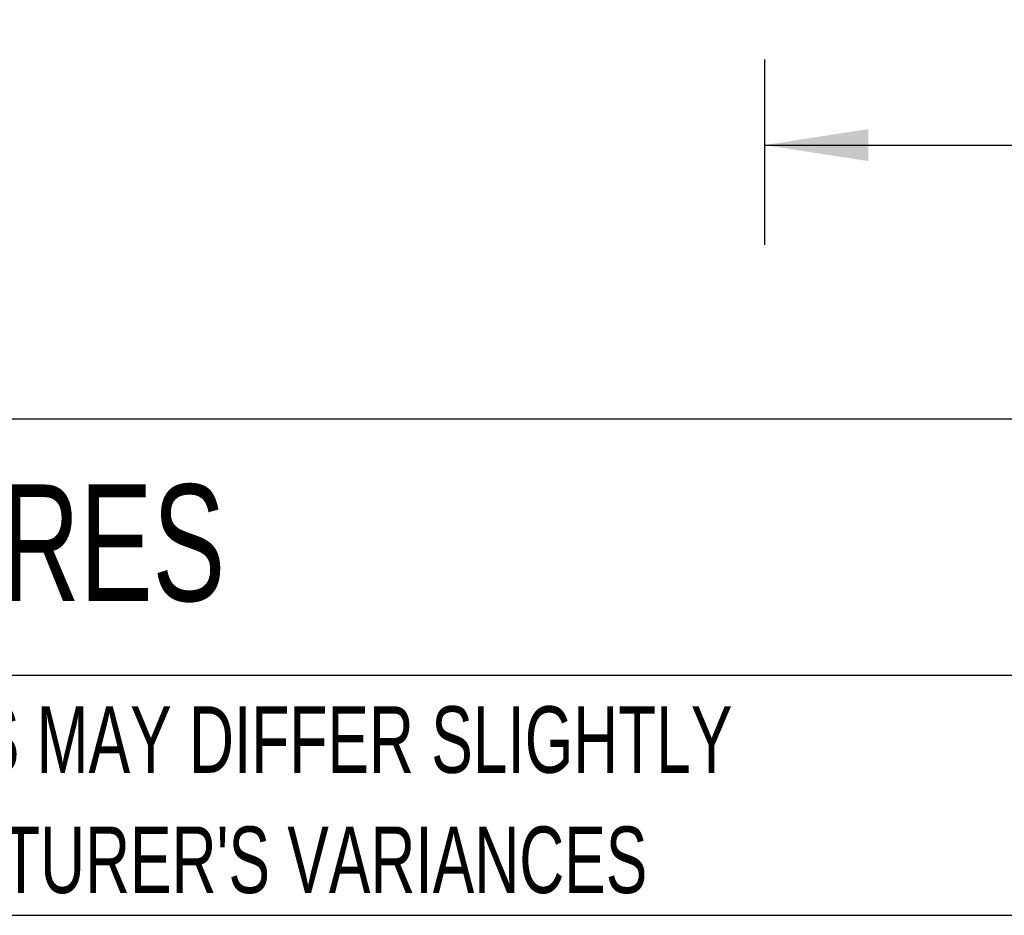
# Model space of a CAD drawing. Header units: inches. Extents: x 0.2 to 10.8, y 0.2 to 8.2.
# Tile 2 of 103: x 2.5 to 3.7, y 0.2 to 1.4. Entities that reach past the tile are written whole.
import ezdxf

# ---------------------------------------------------------------- set-up
doc = ezdxf.new("R2010")
doc.units = ezdxf.units.IN
doc.header["$MEASUREMENT"] = 0
doc.layers.add('DIMENSIONS', color=140, linetype='Continuous')
doc.layers.add('TEXT', color=140, linetype='Continuous')
doc.styles.add('SLDTEXTSTYLE0', font='TXT', dxfattribs={"width": 0.7})
doc.dimstyles.new('SLDDIMSTYLE0', dxfattribs={"dimtxt": 0.084961, "dimasz": 0.13, "dimexe": 0, "dimexo": 0.0625, "dimgap": 0.02124, "dimtad": 0, "dimtih": 1, "dimtoh": 1, "dimlfac": 12, "dimrnd": 1e-09, "dimzin": 12, "dimdsep": 46, "dimtxsty": 'SLDTEXTSTYLE0', "dimsah": 1, "dimcen": 0.09, "dimadec": 0, "dimazin": 3, "dimtfac": 1, "dimtofl": 0, "dimtmove": 0, "dimatfit": 3, "dimfxl": 0, "dimfrac": 2, "dimtolj": 1, "dimtzin": 12, "dimarcsym": 0})

# ---------------------------------------------------------------- blocks, each defined once
blk = doc.blocks.new('SW_NOTE_0_3')
at = {"layer": 'TEXT', "color": 0, "char_height": 0.083333, "attachment_point": 1, "style": 'SLDTEXTSTYLE0'}
for s, insert in [('PART DIMENSIONS MAY DIFFER SLIGHTLY', (0, 0.1074)), ("DUE TO MANUFACTURER'S VARIANCES", (0, -0.0431))]:
    blk.add_mtext(s, dxfattribs=dict(at, insert=insert))
blk = doc.blocks.new('_D_22')
at = {"layer": 'DIMENSIONS'}
for p, q in [((3.3857, 1.3211), (3.3857, 1.0891)), ((4.6565, 1.3211), (4.6565, 1.0891)), ((3.3857, 1.2141), (3.7495, 1.2141)), ((3.8646, 1.2141), (3.8361, 1.2141)), ((3.8361, 1.2141), (3.8361, 1.079)), ((4.1877, 1.2141), (4.2163, 1.2141)), ((4.2163, 1.2141), (4.2163, 1.079)), ((4.6565, 1.2141), (4.3029, 1.2141)), ((3.8361, 1.079), (3.8646, 1.079)), ((4.2163, 1.079), (4.1877, 1.079))]:
    blk.add_line(p, q, dxfattribs=at)
for points in [[(3.3857, 1.2141), (3.5157, 1.1941), (3.5157, 1.2341)], [(4.6565, 1.2141), (4.5265, 1.2341), (4.5265, 1.1941)]]:
    blk.add_solid(points, dxfattribs=at)
at = {"layer": 'DIMENSIONS', "char_height": 0.08333, "attachment_point": 1, "style": 'SLDTEXTSTYLE0'}
for s, insert in [('15.25', (3.8646, 1.3405)), ('387.4', (3.8646, 1.1864))]:
    blk.add_mtext(s, dxfattribs=dict(at, insert=insert))

msp = doc.modelspace()

# ---------------------------------------------------------------- linework, layer by layer
at = {"layer": 'TEXT'}
for p, q in [((10.75, 0.8711066), (0.25, 0.8711066)), ((10.75, 0.55), (0.25, 0.55)), ((0.25, 0.25), (10.75, 0.25))]:
    msp.add_line(p, q, dxfattribs=at)

# ---------------------------------------------------------------- block references
msp.add_blockref('SW_NOTE_0_3', (1.7288399, 0.4042537), dxfattribs=at)

# ---------------------------------------------------------------- texts
at = {"layer": 'TEXT', "insert": (0.3136116, 0.7892674), "char_height": 0.145833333, "attachment_point": 1, "style": 'SLDTEXTSTYLE0'}
msp.add_mtext('HAMMOND HYGIENIC ENCLOSURES', dxfattribs=at)

# ---------------------------------------------------------------- dimensions: what is measured, and where the dimension line sits
at = {"layer": 'DIMENSIONS'}
dim = msp.add_linear_dim(base=(4.656543, 1.2140537), p1=(3.3857096, 1.3710797), p2=(4.656543, 1.3710797), dimstyle='SLDDIMSTYLE0', dxfattribs=at)
dim.commit()
dim.dimension.update_dxf_attribs({"geometry": '_D_22', "text_midpoint": (4.0261642, 1.2140537), "dimtype": 160})

doc.saveas('drawing.dxf')
